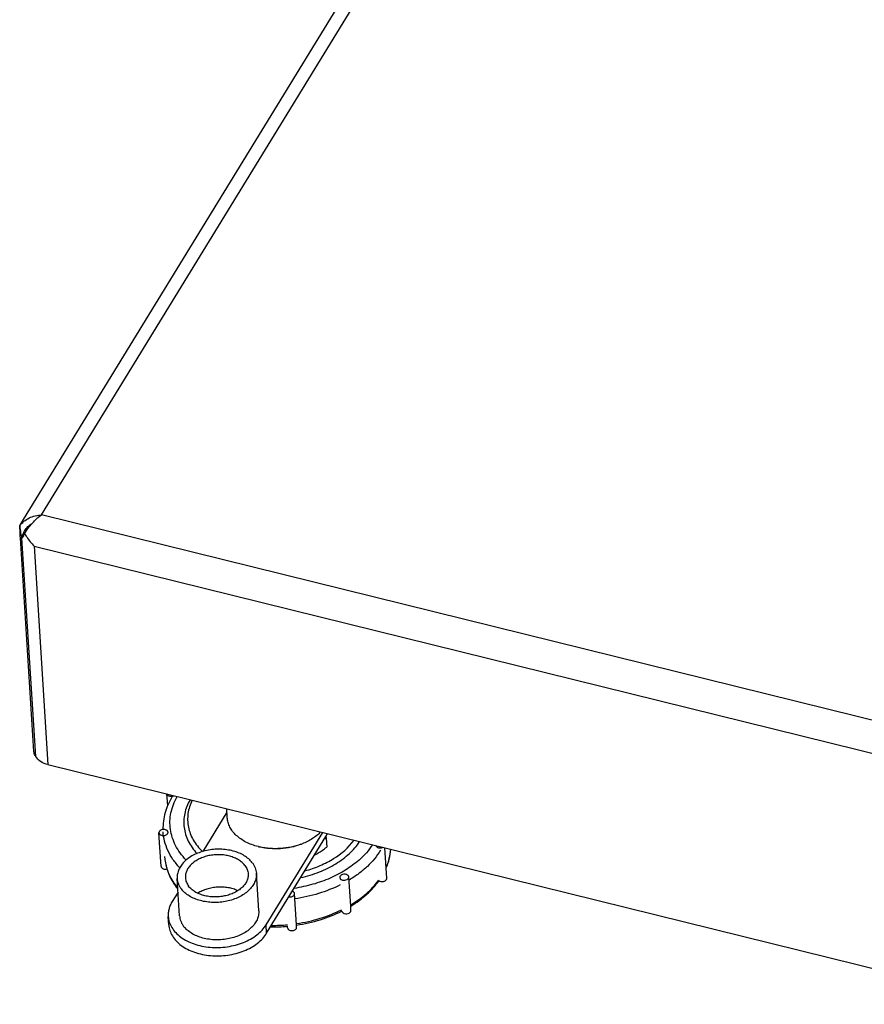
# Model space of a CAD drawing. Header units: millimetres. Extents: x 0 to 1680, y 0 to 1188.
# Tile 6 of 10: x 957 to 1106, y 306 to 480. Entities that reach past the tile are written whole.
import ezdxf

# ---------------------------------------------------------------- set-up
doc = ezdxf.new("R2010")
doc.units = ezdxf.units.MM
doc.header["$LTSCALE"] = 4
doc.layers.add('3_ALL_AXES', color=7, linetype='Continuous')
doc.layers.add('AXES', color=7, linetype='Continuous')

msp = doc.modelspace()

# ---------------------------------------------------------------- linework, layer by layer
at = {"color": 7, "linetype": 'Continuous'}
for p, q in [((958.09, 391.79), (1043.8, 531.69)), ((957.43, 390.71), (958.09, 391.79)), ((957.51, 389.45), (957.43, 390.71)), ((957.54, 388.93), (957.51, 389.45)), ((957.57, 388.52), (957.54, 388.93)), ((959.95, 350.91), (957.57, 388.52)), ((957.81, 388.54), (957.95, 388.67)), ((962.42, 348.59), (1133.49, 306.3)), ((999.56, 334.11), (999.51, 334.12)), ((999.78, 334.05), (999.73, 334.07)), ((1014.27, 322.77), (1014.28, 322.77)), ((1014.28, 322.75), (1014.29, 322.76))]:
    msp.add_line(p, q, dxfattribs=at)
at = {"color": 9, "linetype": 'Continuous'}
for p, q in [((961.29, 392.63), (1046.38, 531.52)), ((1149.55, 346.09), (961.29, 392.63)), ((958.54, 389.72), (959.23, 390.84)), ((958.11, 389.02), (958.26, 389.26)), ((957.81, 388.54), (957.91, 388.7)), ((957.91, 388.7), (958.11, 389.02)), ((959.98, 387.13), (1151.72, 339.73)), ((959.98, 387.13), (962.42, 348.59))]:
    msp.add_line(p, q, dxfattribs=at)
at = {"color": 3, "linetype": 'Continuous'}
for p, q in [((960.2, 350.93), (957.81, 388.54)), ((960.2, 350.93), (957.81, 388.54)), ((960.25, 350), (960.2, 350.93)), ((960.25, 350), (960.2, 350.93))]:
    msp.add_line(p, q, dxfattribs=at)
for centre, radius, start, end in [((961.62, 387.88), 3.86, 162.3138, 167.5757), ((961.51, 387.91), 3.75, 156.4868, 162.3144), ((961.44, 387.94), 3.67, 148.5046, 156.4645), ((961.69, 387.86), 3.93, 167.5682, 170.1069)]:
    msp.add_arc(centre, radius, start, end, dxfattribs=at)
at = {"color": 7, "linetype": 'Continuous'}
for centre, radius, start, end in [((956.96, 389.44), 1.25, 322.3351, 325.5682), ((955.7, 390.19), 2.73, 333.1569, 333.8279), ((1002.33, 345.3), 11.53, 256.1161, 256.9571), ((1002.35, 345.41), 11.65, 256.9561, 257.2088), ((1003.06, 345.33), 11.52, 290.2822, 291.4051), ((992.51, 332.99), 9.53, 183.6607, 197.1434), ((1001.97, 349.35), 29.4, 269.4714, 275.3129)]:
    msp.add_arc(centre, radius, start, end, dxfattribs=at)
at = {"color": 9, "linetype": 'Continuous'}
for centre, radius, start, end in [((992.26, 333.01), 9.29, 193.6396, 197.7154), ((992.56, 333.11), 9.6, 197.7114, 203.1352), ((992.84, 333.22), 9.9, 203.1062, 204.0646), ((1001.92, 350.03), 29.81, 269.8554, 275.2892)]:
    msp.add_arc(centre, radius, start, end, dxfattribs=at)
at = {"color": 7, "linetype": 'Continuous'}
for points, knots in [([(957.44, 390.71), (957.64, 391), (958.14, 391.54), (959.4, 392.34), (960.53, 392.59), (961.29, 392.63)], [0, 0, 0, 0, 0.240929, 0.487753, 1, 1, 1, 1]), ([(958.29, 389.34), (958.71, 389.97), (959.38, 390.9), (960.42, 391.97), (960.99, 392.44), (961.29, 392.63)], [0, 0, 0, 0, 0.50891, 0.762546, 1, 1, 1, 1]), ([(957.44, 390.71), (957.45, 390.59), (957.5, 390.08), (957.57, 389.58), (957.65, 389.2)], [0, 0, 0, 0, 0.244909, 1, 1, 1, 1]), ([(958.14, 388.99), (958.16, 389.01), (958.21, 389.13), (958.26, 389.25), (958.29, 389.34)], [0, 0, 0, 0, 0.237418, 1, 1, 1, 1]), ([(958.29, 389.34), (958.41, 389.13), (958.9, 388.34), (959.49, 387.62), (959.98, 387.13)], [0, 0, 0, 0, 0.252665, 1, 1, 1, 1]), ([(958, 388.73), (958.01, 388.75), (958.06, 388.82), (958.1, 388.9), (958.13, 388.96)], [0, 0, 0, 0, 0.233203, 1, 1, 1, 1]), ([(960.25, 350), (960.21, 350.07), (960.05, 350.35), (959.96, 350.67), (959.95, 350.91)], [0, 0, 0, 0, 0.258395, 1, 1, 1, 1]), ([(962.42, 348.59), (961.96, 348.7), (961.13, 349.03), (960.46, 349.65), (960.25, 350)], [0, 0, 0, 0, 0.538284, 1, 1, 1, 1]), ([(984.35, 342.95), (984.08, 342.51), (983.59, 341.58), (983.06, 340.13), (982.75, 338.64), (982.69, 337.64), (982.71, 337.14)], [0, 0, 0, 0, 0.257903, 0.509302, 0.756002, 1, 1, 1, 1]), ([(987.49, 342.39), (987.27, 342.01), (986.89, 341.22), (986.52, 339.99), (986.36, 338.73), (986.41, 337.49), (986.68, 336.26), (987.15, 335.07), (987.83, 333.93), (988.39, 333.23), (988.7, 332.89)], [0, 0, 0, 0, 0.128882, 0.253271, 0.37469, 0.494932, 0.615884, 0.739377, 0.867001, 1, 1, 1, 1]), ([(987.86, 342.3), (987.68, 341.92), (987.37, 341.16), (987.09, 339.96), (987.03, 338.76), (987.16, 337.56), (987.5, 336.4), (988.04, 335.27), (988.77, 334.21), (989.36, 333.56), (989.68, 333.25)], [0, 0, 0, 0, 0.126474, 0.24902, 0.369328, 0.489248, 0.610679, 0.735373, 0.864787, 1, 1, 1, 1]), ([(999.51, 334.12), (999.13, 334.22), (998.39, 334.44), (997.36, 334.89), (996.44, 335.44), (995.64, 336.07), (994.99, 336.78), (994.5, 337.55), (994.18, 338.37), (994.08, 338.94), (994.06, 339.22)], [0, 0, 0, 0, 0.147634, 0.28905, 0.423465, 0.550542, 0.670518, 0.78428, 0.89339, 1, 1, 1, 1]), ([(1010.52, 336.7), (1010.09, 336.25), (1009.33, 335.65), (1008.21, 335.01), (1007.59, 334.74), (1007.27, 334.61)], [0, 0, 0, 0, 0.478304, 0.734366, 1, 1, 1, 1]), ([(1007.76, 329.85), (1008.67, 330.1), (1010, 330.55), (1011.66, 331.34), (1013.85, 332.57), (1015.46, 333.94), (1016.42, 335.24)], [0, 0, 0, 0, 0.272864, 0.404725, 0.532842, 1, 1, 1, 1]), ([(1007.06, 334.53), (1006.49, 334.31), (1005.3, 333.95), (1003.46, 333.7), (1001.59, 333.71), (1000.37, 333.91), (999.78, 334.05)], [0, 0, 0, 0, 0.246494, 0.499806, 0.753213, 1, 1, 1, 1]), ([(1007.06, 334.53), (1006.49, 334.32), (1005.3, 333.99), (1003.45, 333.74), (1001.59, 333.74), (1000.37, 333.92), (999.78, 334.06)], [0, 0, 0, 0, 0.246893, 0.499827, 0.752843, 1, 1, 1, 1]), ([(1007.04, 328.65), (1008.15, 328.9), (1010.28, 329.55), (1012.75, 330.75), (1014.48, 331.92), (1015.96, 333.15), (1016.9, 334.23), (1017.41, 335)], [0, 0, 0, 0, 0.274735, 0.535459, 0.659207, 0.777974, 1, 1, 1, 1]), ([(1022.1, 330.35), (1022.33, 330.88), (1022.69, 331.96), (1022.88, 333.08), (1022.91, 333.64)], [0, 0, 0, 0, 0.505635, 1, 1, 1, 1]), ([(983.4, 330.18), (983.6, 329.55), (984.13, 328.3), (984.88, 327.17), (985.3, 326.64)], [0, 0, 0, 0, 0.491219, 1, 1, 1, 1]), ([(1015.85, 323.62), (1016.85, 324.23), (1018.68, 325.57), (1020.21, 327.25), (1020.84, 328.13)], [0, 0, 0, 0, 0.518082, 1, 1, 1, 1]), ([(1006.28, 320.27), (1007.7, 320.48), (1010.44, 321.1), (1013.06, 322.13), (1014.28, 322.75)], [0, 0, 0, 0, 0.509686, 1, 1, 1, 1])]:
    msp.add_open_spline(points, degree=3, knots=knots, dxfattribs=at)
at = {"color": 3, "linetype": 'Continuous'}
msp.add_open_spline([(958.31, 389.86), (958.47, 390.12), (958.86, 390.6), (959.35, 390.98), (959.61, 391.14)], degree=3, knots=[0, 0, 0, 0, 0.496942, 1, 1, 1, 1], dxfattribs=at)
at = {"color": 7, "linetype": 'Continuous'}
msp.add_open_spline([(957.65, 389.2), (957.69, 388.98), (957.75, 388.76), (957.81, 388.54)], degree=3, dxfattribs=at)
at = {"color": 9, "linetype": 'Continuous'}
for points, knots in [([(986.81, 331.75), (986.43, 332.14), (985.74, 332.96), (984.91, 334.29), (984.32, 335.7), (983.98, 337.15), (983.9, 338.62), (984.09, 340.1), (984.52, 341.57), (984.97, 342.5), (985.23, 342.95)], [0, 0, 0, 0, 0.133731, 0.261784, 0.385408, 0.506243, 0.626195, 0.747259, 0.871324, 1, 1, 1, 1]), ([(985.67, 330.4), (985.23, 330.86), (984.45, 331.81), (983.54, 333.39), (982.94, 335.04), (982.76, 336.19), (982.72, 336.75)], [0, 0, 0, 0, 0.264425, 0.516972, 0.760801, 1, 1, 1, 1]), ([(1019.66, 334.44), (1019.34, 333.95), (1018.62, 333), (1017.08, 331.47), (1014.96, 329.91), (1012.21, 328.47), (1009.14, 327.39), (1006.98, 326.92), (1005.87, 326.75)], [0, 0, 0, 0, 0.107476, 0.220446, 0.400268, 0.591744, 0.79268, 1, 1, 1, 1]), ([(1021.1, 333.47), (1020.46, 332.43), (1019.24, 330.97), (1017.27, 329.32), (1016.15, 328.57), (1015.56, 328.22)], [0, 0, 0, 0, 0.475957, 0.732137, 1, 1, 1, 1]), ([(1022.12, 330.51), (1022.34, 331.01), (1022.69, 332.04), (1022.87, 333.12), (1022.91, 333.65)], [0, 0, 0, 0, 0.507063, 1, 1, 1, 1]), ([(983.8, 329.18), (983.99, 328.76), (984.43, 327.92), (984.98, 327.15), (985.28, 326.78)], [0, 0, 0, 0, 0.491569, 1, 1, 1, 1]), ([(1014, 327.36), (1012.77, 326.75), (1010.15, 325.73), (1007.4, 325.12), (1005.99, 324.91)], [0, 0, 0, 0, 0.489899, 1, 1, 1, 1]), ([(1015.84, 323.85), (1016.82, 324.43), (1018.62, 325.72), (1020.14, 327.34), (1020.77, 328.19)], [0, 0, 0, 0, 0.519784, 1, 1, 1, 1]), ([(1006.27, 320.54), (1007.68, 320.75), (1010.43, 321.36), (1013.05, 322.38), (1014.28, 322.99)], [0, 0, 0, 0, 0.510101, 1, 1, 1, 1])]:
    msp.add_open_spline(points, degree=3, knots=knots, dxfattribs=at)
at = {"layer": '3_ALL_AXES', "color": 7, "linetype": 'Continuous'}
for p, q in [((1011.51, 335.63), (1011.18, 335.45)), ((1011.45, 335.9), (1011.51, 335.63)), ((1011.51, 335.63), (1011.61, 334.04))]:
    msp.add_line(p, q, dxfattribs=at)
msp.add_arc((1006.62, 339.15), 7.08, 293.7925, 298.6555, dxfattribs=at)
msp.add_open_spline([(1010.01, 332.93), (1010.29, 333.09), (1010.84, 333.43), (1011.35, 333.83), (1011.61, 334.04)], degree=3, knots=[0, 0, 0, 0, 0.490795, 1, 1, 1, 1], dxfattribs=at)
at = {"layer": 'AXES', "color": 6, "linetype": 'Continuous'}
for p, q in [((983.54, 341.36), (983.41, 343.4)), ((982.38, 330.63), (982, 336.56)), ((982, 336.56), (982.01, 336.51)), ((983.6, 336.66), (983.59, 336.7)), ((1022.21, 328.55), (1021.88, 333.89)), ((982.38, 330.63), (982.38, 330.58)), ((1015.83, 323.64), (1015.5, 328.77)), ((1006.28, 320.3), (1005.93, 325.82)), ((1015.88, 322.84), (1015.83, 323.64)), ((1004.71, 319.79), (1004.69, 320.08)), ((1006.3, 319.89), (1006.28, 320.3))]:
    msp.add_line(p, q, dxfattribs=at)
at = {"layer": 'AXES', "color": 7, "linetype": 'Continuous'}
for p, q in [((994.06, 339.22), (993.96, 340.79)), ((994, 340.2), (989.76, 333.27)), ((1000.91, 320.32), (1010.89, 336.61)), ((985.63, 321.93), (985.22, 328.52)), ((999.61, 322.81), (999.19, 329.41)), ((985.37, 326.11), (984.33, 324.42)), ((983.73, 320.32), (983.64, 321.8))]:
    msp.add_line(p, q, dxfattribs=at)
at = {"layer": 'AXES', "color": 3, "linetype": 'Continuous'}
for p, q in [((1001, 318.84), (1011.45, 335.9)), ((1011.45, 335.9), (1011.76, 336.39))]:
    msp.add_line(p, q, dxfattribs=at)
at = {"layer": 'AXES', "color": 9, "linetype": 'Continuous'}
msp.add_line((1001, 318.84), (1000.91, 320.32), dxfattribs=at)
at = {"layer": 'AXES', "color": 6, "linetype": 'Continuous'}
for centre, radius, start, end in [((984.17, 344.16), 1.16, 279.0284, 280.8891), ((984.17, 344.15), 1.15, 280.8919, 281.8415)]:
    msp.add_arc(centre, radius, start, end, dxfattribs=at)
for points, knots in [([(983.42, 343.4), (983.43, 343.36), (983.46, 343.3), (983.54, 343.21), (983.64, 343.13), (983.8, 343.05), (984.05, 342.99), (984.25, 343), (984.35, 343.01)], [0, 0, 0, 0, 0.099573, 0.206028, 0.321215, 0.445433, 0.715507, 1, 1, 1, 1]), ([(984.41, 343.02), (984.43, 343.03), (984.5, 343.05), (984.58, 343.07), (984.64, 343.1)], [0, 0, 0, 0, 0.255741, 1, 1, 1, 1]), ([(983.59, 336.7), (983.59, 336.74), (983.56, 336.81), (983.5, 336.9), (983.41, 336.98), (983.26, 337.07), (983.03, 337.14), (982.73, 337.15), (982.45, 337.09), (982.24, 336.98), (982.11, 336.86), (982.05, 336.77), (982.01, 336.66), (982, 336.59), (982, 336.56)], [0, 0, 0, 0, 0.050353, 0.103672, 0.161075, 0.223099, 0.359252, 0.505316, 0.650112, 0.782907, 0.842915, 0.898401, 0.950243, 1, 1, 1, 1]), ([(982.01, 336.51), (982.02, 336.48), (982.04, 336.41), (982.1, 336.32), (982.19, 336.24), (982.34, 336.14), (982.57, 336.07), (982.87, 336.06), (983.16, 336.13), (983.37, 336.24), (983.49, 336.36), (983.56, 336.45), (983.6, 336.55), (983.6, 336.62), (983.6, 336.66)], [0, 0, 0, 0, 0.050353, 0.103672, 0.161075, 0.223099, 0.359252, 0.505316, 0.650112, 0.782907, 0.842915, 0.898401, 0.950243, 1, 1, 1, 1]), ([(1020.26, 334.29), (1020.27, 334.25), (1020.32, 334.16), (1020.42, 334.06), (1020.56, 333.97), (1020.79, 333.9), (1021.11, 333.88), (1021.36, 333.94), (1021.47, 333.99)], [0, 0, 0, 0, 0.098246, 0.205618, 0.324036, 0.452737, 0.72794, 1, 1, 1, 1]), ([(982.38, 330.58), (982.39, 330.55), (982.42, 330.47), (982.5, 330.36), (982.62, 330.27), (982.81, 330.18), (983.09, 330.13), (983.32, 330.15), (983.44, 330.18)], [0, 0, 0, 0, 0.097887, 0.202911, 0.317664, 0.442768, 0.716128, 1, 1, 1, 1]), ([(1014.22, 329.13), (1014.17, 329.11), (1014.08, 329.05), (1013.98, 328.93), (1013.91, 328.81), (1013.9, 328.72), (1013.9, 328.67)], [0, 0, 0, 0, 0.284464, 0.543487, 0.778854, 1, 1, 1, 1]), ([(1013.9, 328.67), (1013.91, 328.62), (1013.94, 328.52), (1014.04, 328.39), (1014.18, 328.29), (1014.43, 328.19), (1014.79, 328.17), (1015.06, 328.25), (1015.19, 328.31)], [0, 0, 0, 0, 0.09665, 0.201077, 0.317612, 0.446424, 0.72577, 1, 1, 1, 1]), ([(1015.5, 328.77), (1015.5, 328.82), (1015.47, 328.92), (1015.37, 329.05), (1015.22, 329.16), (1014.97, 329.25), (1014.62, 329.28), (1014.34, 329.2), (1014.22, 329.13)], [0, 0, 0, 0, 0.09665, 0.201077, 0.317612, 0.446424, 0.72577, 1, 1, 1, 1]), ([(1015.19, 328.31), (1015.24, 328.34), (1015.32, 328.4), (1015.43, 328.51), (1015.49, 328.64), (1015.5, 328.73), (1015.5, 328.77)], [0, 0, 0, 0, 0.284464, 0.543487, 0.778854, 1, 1, 1, 1]), ([(1020.8, 328.14), (1020.89, 328.06), (1021.07, 327.99), (1021.33, 327.96), (1021.53, 327.97), (1021.73, 328.01), (1021.95, 328.1), (1022.09, 328.22), (1022.15, 328.32)], [0, 0, 0, 0, 0.241291, 0.375423, 0.512545, 0.647723, 0.7763, 1, 1, 1, 1]), ([(1022.15, 328.32), (1022.17, 328.35), (1022.21, 328.43), (1022.22, 328.51), (1022.21, 328.55)], [0, 0, 0, 0, 0.512984, 1, 1, 1, 1]), ([(1004.92, 325.24), (1004.95, 325.24), (1005.05, 325.23), (1005.15, 325.23), (1005.23, 325.24)], [0, 0, 0, 0, 0.247651, 1, 1, 1, 1]), ([(1005.23, 325.24), (1005.33, 325.25), (1005.51, 325.29), (1005.74, 325.42), (1005.87, 325.58), (1005.92, 325.71), (1005.93, 325.78), (1005.93, 325.82)], [0, 0, 0, 0, 0.293311, 0.561306, 0.793643, 0.898846, 1, 1, 1, 1]), ([(1005.93, 325.82), (1005.92, 325.86), (1005.9, 325.95), (1005.82, 326.07), (1005.69, 326.17), (1005.59, 326.22), (1005.54, 326.24)], [0, 0, 0, 0, 0.22006, 0.455103, 0.714432, 1, 1, 1, 1]), ([(1014.28, 322.74), (1014.28, 322.69), (1014.31, 322.59), (1014.41, 322.46), (1014.56, 322.36), (1014.81, 322.26), (1015.16, 322.24), (1015.44, 322.32), (1015.56, 322.38)], [0, 0, 0, 0, 0.09665, 0.201077, 0.317612, 0.446424, 0.72577, 1, 1, 1, 1]), ([(1015.56, 322.38), (1015.61, 322.41), (1015.7, 322.47), (1015.8, 322.58), (1015.87, 322.71), (1015.88, 322.8), (1015.88, 322.84)], [0, 0, 0, 0, 0.284464, 0.543487, 0.778854, 1, 1, 1, 1]), ([(1004.71, 319.79), (1004.71, 319.75), (1004.73, 319.67), (1004.78, 319.57), (1004.87, 319.48), (1005.03, 319.37), (1005.28, 319.3), (1005.5, 319.3), (1005.6, 319.31)], [0, 0, 0, 0, 0.099177, 0.203198, 0.315563, 0.437811, 0.70851, 1, 1, 1, 1]), ([(1005.6, 319.31), (1005.7, 319.32), (1005.88, 319.36), (1006.11, 319.49), (1006.25, 319.65), (1006.3, 319.79), (1006.3, 319.85), (1006.3, 319.89)], [0, 0, 0, 0, 0.293311, 0.561306, 0.793643, 0.898846, 1, 1, 1, 1])]:
    msp.add_open_spline(points, degree=3, knots=knots, dxfattribs=at)
at = {"layer": 'AXES', "color": 7, "linetype": 'Continuous'}
for points, knots in [([(998.46, 331.28), (998.28, 331.52), (997.84, 331.97), (997.05, 332.55), (996.13, 333.01), (995.09, 333.36), (993.98, 333.59), (992.81, 333.68), (991.62, 333.64), (990.46, 333.47), (989.34, 333.17), (988.3, 332.75), (987.37, 332.22), (986.58, 331.6), (985.95, 330.9), (985.56, 330.25), (985.36, 329.72), (985.26, 329.32), (985.21, 328.92), (985.21, 328.66), (985.22, 328.52)], [0, 0, 0, 0, 0.054828, 0.113607, 0.176376, 0.242745, 0.312005, 0.383215, 0.455295, 0.527103, 0.597518, 0.665515, 0.730251, 0.791157, 0.848031, 0.901145, 0.926563, 0.951388, 0.9758, 1, 1, 1, 1]), ([(997.16, 330.8), (997.02, 330.99), (996.67, 331.35), (996.05, 331.8), (995.31, 332.17), (994.49, 332.45), (993.61, 332.63), (992.68, 332.71), (991.74, 332.68), (990.82, 332.54), (989.93, 332.3), (989.11, 331.97), (988.37, 331.55), (987.75, 331.05), (987.24, 330.5), (986.94, 329.99), (986.78, 329.57), (986.7, 329.25), (986.66, 328.93), (986.66, 328.72), (986.66, 328.61)], [0, 0, 0, 0, 0.054829, 0.113607, 0.176376, 0.242745, 0.312005, 0.383215, 0.455295, 0.527103, 0.597518, 0.665515, 0.730251, 0.791157, 0.848031, 0.901144, 0.926563, 0.951388, 0.9758, 1, 1, 1, 1]), ([(997.16, 330.8), (997.25, 330.69), (997.4, 330.46), (997.58, 330.09), (997.7, 329.71), (997.73, 329.45), (997.74, 329.32)], [0, 0, 0, 0, 0.260409, 0.512173, 0.757694, 1, 1, 1, 1]), ([(998.46, 331.28), (998.57, 331.14), (998.76, 330.85), (998.98, 330.38), (999.13, 329.9), (999.18, 329.57), (999.19, 329.41)], [0, 0, 0, 0, 0.260422, 0.512167, 0.757695, 1, 1, 1, 1]), ([(985.22, 328.52), (985.23, 328.36), (985.27, 328.03), (985.42, 327.55), (985.64, 327.08), (985.84, 326.79), (985.95, 326.65)], [0, 0, 0, 0, 0.242305, 0.487833, 0.739578, 1, 1, 1, 1]), ([(999.19, 329.41), (999.2, 329.27), (999.2, 329.01), (999.15, 328.61), (999.04, 328.21), (998.84, 327.68), (998.45, 327.03), (997.82, 326.33), (997.03, 325.71), (996.1, 325.18), (995.07, 324.76), (993.95, 324.46), (992.78, 324.28), (991.6, 324.25), (990.43, 324.34), (989.31, 324.57), (988.28, 324.92), (987.35, 325.38), (986.56, 325.96), (986.13, 326.41), (985.95, 326.65)], [0, 0, 0, 0, 0.0242, 0.048612, 0.073437, 0.098855, 0.151969, 0.208843, 0.269749, 0.334485, 0.402482, 0.472897, 0.544705, 0.616785, 0.687995, 0.757255, 0.823624, 0.886393, 0.945172, 1, 1, 1, 1]), ([(986.66, 328.61), (986.67, 328.48), (986.71, 328.22), (986.83, 327.84), (987, 327.47), (987.16, 327.24), (987.24, 327.13)], [0, 0, 0, 0, 0.242306, 0.487827, 0.739591, 1, 1, 1, 1]), ([(997.74, 329.32), (997.75, 329.21), (997.75, 329), (997.71, 328.68), (997.63, 328.36), (997.46, 327.94), (997.16, 327.43), (996.66, 326.88), (996.03, 326.38), (995.29, 325.96), (994.47, 325.63), (993.59, 325.39), (992.66, 325.25), (991.72, 325.22), (990.8, 325.3), (989.91, 325.48), (989.09, 325.76), (988.36, 326.13), (987.73, 326.58), (987.39, 326.94), (987.24, 327.13)], [0, 0, 0, 0, 0.0242, 0.048612, 0.073437, 0.098856, 0.151969, 0.208843, 0.269749, 0.334485, 0.402482, 0.472897, 0.544705, 0.616785, 0.687995, 0.757255, 0.823624, 0.886393, 0.945171, 1, 1, 1, 1]), ([(995.91, 326.34), (995.65, 326.47), (995.09, 326.68), (994.21, 326.89), (993.28, 326.99), (992.33, 326.99), (991.38, 326.87), (990.47, 326.65), (989.62, 326.33), (989.1, 326.05), (988.85, 325.89)], [0, 0, 0, 0, 0.118151, 0.24202, 0.369958, 0.500006, 0.630053, 0.757989, 0.881854, 1, 1, 1, 1]), ([(984.33, 324.42), (984.21, 324.21), (983.99, 323.8), (983.76, 323.14), (983.63, 322.47), (983.62, 322.02), (983.64, 321.8)], [0, 0, 0, 0, 0.261235, 0.513207, 0.758357, 1, 1, 1, 1]), ([(983.64, 321.8), (983.66, 321.46), (983.79, 320.77), (984.25, 319.8), (984.94, 318.91), (985.85, 318.12), (986.95, 317.45), (988.2, 316.93), (989.58, 316.55), (991.04, 316.34), (992.54, 316.3), (994.05, 316.43), (995.52, 316.73), (996.9, 317.18), (998.17, 317.78), (999.28, 318.51), (1000.21, 319.35), (1000.71, 319.99), (1000.91, 320.32)], [0, 0, 0, 0, 0.04847, 0.098556, 0.15156, 0.208284, 0.269006, 0.333542, 0.401343, 0.471589, 0.54328, 0.615314, 0.686565, 0.755962, 0.822565, 0.88565, 0.944799, 1, 1, 1, 1]), ([(985.63, 321.93), (985.64, 321.76), (985.69, 321.43), (985.84, 320.95), (986.06, 320.49), (986.26, 320.2), (986.36, 320.05)], [0, 0, 0, 0, 0.242305, 0.487833, 0.739578, 1, 1, 1, 1]), ([(999.61, 322.81), (999.61, 322.68), (999.61, 322.41), (999.56, 322.01), (999.46, 321.61), (999.26, 321.08), (998.87, 320.44), (998.24, 319.73), (997.45, 319.11), (996.52, 318.58), (995.48, 318.16), (994.36, 317.86), (993.2, 317.69), (992.01, 317.65), (990.85, 317.74), (989.73, 317.97), (988.69, 318.32), (987.77, 318.79), (986.98, 319.36), (986.55, 319.82), (986.36, 320.05)], [0, 0, 0, 0, 0.0242, 0.048612, 0.073437, 0.098855, 0.151969, 0.208843, 0.269749, 0.334485, 0.402482, 0.472897, 0.544705, 0.616785, 0.687995, 0.757255, 0.823624, 0.886393, 0.945172, 1, 1, 1, 1])]:
    msp.add_open_spline(points, degree=3, knots=knots, dxfattribs=at)
at = {"layer": 'AXES', "color": 3, "linetype": 'Continuous'}
msp.add_open_spline([(983.73, 320.32), (983.75, 319.98), (983.89, 319.29), (984.34, 318.32), (985.03, 317.43), (985.94, 316.64), (987.04, 315.97), (988.29, 315.45), (989.67, 315.07), (991.13, 314.86), (992.64, 314.82), (994.14, 314.95), (995.61, 315.25), (997, 315.7), (998.26, 316.3), (999.38, 317.03), (1000.31, 317.87), (1000.8, 318.51), (1001, 318.84)], degree=3, knots=[0, 0, 0, 0, 0.04847, 0.098556, 0.15156, 0.208284, 0.269006, 0.333542, 0.401343, 0.471589, 0.54328, 0.615314, 0.686565, 0.755962, 0.822565, 0.88565, 0.944799, 1, 1, 1, 1], dxfattribs=at)

doc.saveas('drawing.dxf')
